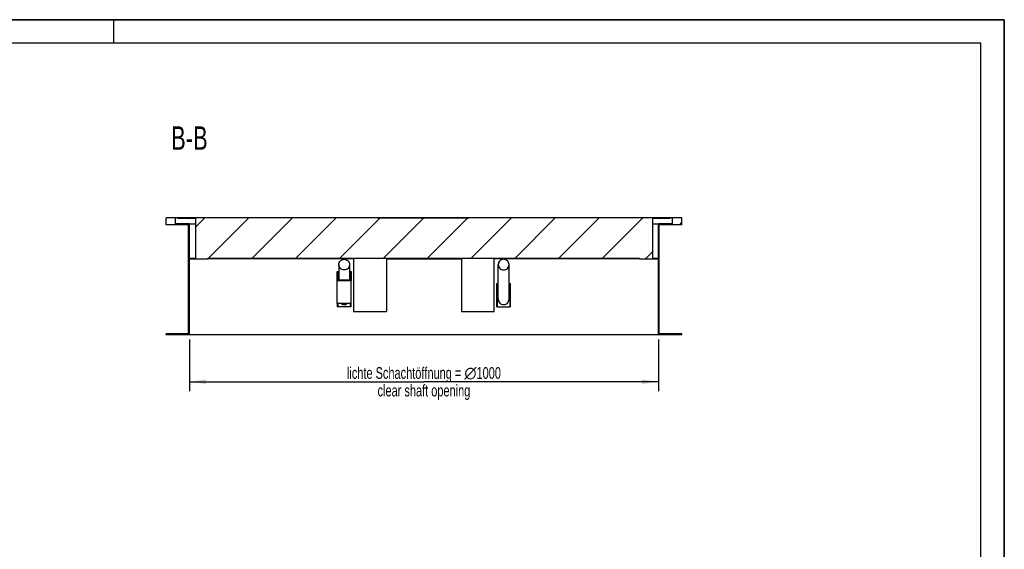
# Model space of a CAD drawing. Header units: millimetres. Extents: x 0 to 4200, y 0 to 2970.
# Tile 13 of 13: x 2100 to 4200, y 1840 to 2970. Entities that reach past the tile are written whole.
import ezdxf

# ---------------------------------------------------------------- set-up
doc = ezdxf.new("R2010")
doc.units = ezdxf.units.MM
doc.header["$LTSCALE"] = 231
doc.layers.get('0').update_dxf_attribs({"linetype": 'CONTINUOUS'})
for name, color, linetype in [('005_AXIS', 7, 'CONTINUOUS'), ('050_DIMENSIONING', 7, 'CONTINUOUS'), ('053_NOTES', 7, 'CONTINUOUS')]:
    doc.layers.add(name, color=color, linetype=linetype)
doc.styles.get("Standard").update_dxf_attribs({"font": 'txt', "width": 0.7})
doc.dimstyles.new('DIMSTYLE_1', dxfattribs={"dimtxt": 25, "dimasz": 35, "dimexe": 2, "dimexo": 1, "dimtad": 1, "dimtxsty": 'Standard', "dimblk": '_FILLED', "dimblk1": '_FILLED', "dimblk2": '_FILLED', "dimcen": 0.09, "dimazin": 2, "dimtp": 0.8, "dimtm": 0.8, "dimtfac": 1, "dimtofl": 0, "dimtmove": 0, "dimatfit": 3, "dimldrblk": '_FILLED', "dimfxl": 1, "dimtolj": 1, "dimarcsym": 0})

# ---------------------------------------------------------------- blocks, each defined once
blk = doc.blocks.new('_FILLED')
at = {"color": 0, "linetype": 'ByBlock'}
blk.add_solid([(0, 0), (-1, 0.143), (-1, -0.143)], dxfattribs=at)
blk = doc.blocks.new('*D3')
at = {"layer": '050_DIMENSIONING', "color": 2, "linetype": 'Continuous', "transparency": 16777216}
for p, q in [((2462.2, 2287.5), (2462.2, 2177.5)), ((3462.2, 2287.5), (3462.2, 2177.5)), ((2462.2, 2197.5), (2962.2, 2197.5)), ((3462.2, 2197.5), (2962.2, 2197.5))]:
    blk.add_line(p, q, dxfattribs=at)
at = {"layer": '050_DIMENSIONING', "color": 2, "linetype": 'Continuous', "transparency": 16777216, "xscale": 35, "yscale": 35, "zscale": 35, "rotation": 180}
blk.add_blockref('_FILLED', (2462.2, 2197.5), dxfattribs=at)
at = {"layer": '050_DIMENSIONING', "color": 2, "linetype": 'Continuous', "transparency": 16777216, "xscale": 35, "yscale": 35, "zscale": 35}
blk.add_blockref('_FILLED', (3462.2, 2197.5), dxfattribs=at)
at = {"layer": '050_DIMENSIONING', "color": 2, "linetype": 'Continuous', "transparency": 16777216, "insert": (2962.2, 2228.7), "char_height": 25, "width": 768.214, "attachment_point": 2, "line_spacing_factor": 0.9}
blk.add_mtext('lichte Schachtöffnung = \\fgdt;{\\W1.0;{\\fgdt;n}}\\ftxt;1000\\Pclear shaft opening', dxfattribs=at)

msp = doc.modelspace()

# ---------------------------------------------------------------- hatches: boundary and pattern name
at = {"linetype": 'Continuous'}
h = msp.add_hatch(dxfattribs=at)
h.set_pattern_fill('ANSI31', color=2, style=0, pattern_type=2)
h.set_pattern_definition([(45, (2962.154, 2547.464), (-46.711, 46.711), [])])
edge = h.paths.add_edge_path()
edge.add_line((3462.154, 2297.464), (3462.154, 2459.464))
edge.add_line((3422.154, 2459.464), (3462.154, 2459.464))
edge.add_line((3422.154, 2459.464), (3422.154, 2461.464))
edge.add_line((2502.154, 2461.464), (3422.154, 2461.464))
edge.add_line((2502.154, 2459.464), (2502.154, 2461.464))
edge.add_line((2462.154, 2459.464), (2502.154, 2459.464))
edge.add_line((2462.154, 2297.464), (2462.154, 2459.464))
edge.add_line((2462.154, 2297.464), (2412.154, 2297.464))
edge.add_line((2412.154, 2297.464), (2412.154, 2299.464))
edge.add_line((2460.154, 2299.464), (2412.154, 2299.464))
edge.add_line((2460.154, 2299.464), (2460.154, 2532.464))
edge.add_line((2460.154, 2532.464), (2412.154, 2532.464))
edge.add_line((2412.154, 2532.464), (2412.154, 2547.464))
edge.add_line((2432.154, 2547.464), (2412.154, 2547.464))
edge.add_line((2432.154, 2534.464), (2432.154, 2547.464))
edge.add_line((2462.154, 2534.464), (2432.154, 2534.464))
edge.add_line((2462.154, 2461.464), (2462.154, 2534.464))
edge.add_line((2462.154, 2461.464), (2474.654, 2461.464))
edge.add_line((2474.654, 2545.464), (2474.654, 2461.464))
edge.add_line((2474.654, 2545.464), (2437.154, 2545.464))
edge.add_line((2437.154, 2545.464), (2437.154, 2547.464))
edge.add_line((3487.154, 2547.464), (2437.154, 2547.464))
edge.add_line((3487.154, 2545.464), (3487.154, 2547.464))
edge.add_line((3487.154, 2545.464), (3449.654, 2545.464))
edge.add_line((3449.654, 2545.464), (3449.654, 2461.464))
edge.add_line((3449.654, 2461.464), (3462.154, 2461.464))
edge.add_line((3462.154, 2461.464), (3462.154, 2534.464))
edge.add_line((3492.154, 2534.464), (3462.154, 2534.464))
edge.add_line((3492.154, 2534.464), (3492.154, 2547.464))
edge.add_line((3512.154, 2547.464), (3492.154, 2547.464))
edge.add_line((3512.154, 2532.464), (3512.154, 2547.464))
edge.add_line((3512.154, 2532.464), (3464.154, 2532.464))
edge.add_line((3464.154, 2299.464), (3464.154, 2532.464))
edge.add_line((3512.154, 2299.464), (3464.154, 2299.464))
edge.add_line((3512.154, 2297.464), (3512.154, 2299.464))
edge.add_line((3512.154, 2297.464), (3462.154, 2297.464))

# ---------------------------------------------------------------- linework, layer by layer
at = {"color": 7, "linetype": 'Continuous'}
for p, q in [((0, 2970), (4200, 2970)), ((4200, 0), (4200, 2970)), ((2432.154, 2547.464), (2412.154, 2547.464)), ((2412.154, 2532.464), (2412.154, 2547.464)), ((2432.154, 2534.464), (2432.154, 2547.464)), ((2437.154, 2547.464), (2432.154, 2547.464)), ((2437.154, 2545.464), (2437.154, 2547.464)), ((3487.154, 2547.464), (2437.154, 2547.464)), ((2474.654, 2545.464), (2437.154, 2545.464)), ((2474.654, 2545.464), (2474.654, 2461.464)), ((2863.904, 2547.464), (2863.904, 2547.474)), ((2863.904, 2547.474), (2884.904, 2547.474)), ((2884.904, 2547.474), (2898.275, 2547.474)), ((2884.904, 2547.464), (2884.904, 2547.474)), ((2898.275, 2547.464), (2898.275, 2547.474)), ((2898.275, 2547.474), (2900.11, 2547.474)), ((2900.11, 2547.474), (2902.608, 2547.474)), ((2900.11, 2547.464), (2900.11, 2547.474)), ((2902.608, 2547.474), (2904.049, 2547.474)), ((2902.608, 2547.464), (2902.608, 2547.474)), ((2904.049, 2547.474), (2905.495, 2547.474)), ((2904.049, 2547.464), (2904.049, 2547.474)), ((2905.495, 2547.474), (2907.994, 2547.474)), ((2905.495, 2547.464), (2905.495, 2547.474)), ((2907.994, 2547.474), (2909.817, 2547.474)), ((2907.994, 2547.464), (2907.994, 2547.474)), ((2909.817, 2547.464), (2909.817, 2547.474)), ((2909.823, 2547.464), (2909.823, 2547.474)), ((2909.823, 2547.474), (2912.423, 2547.474)), ((2912.423, 2547.474), (2912.823, 2547.474)), ((2912.423, 2547.464), (2912.423, 2547.474)), ((2912.823, 2547.474), (2915.721, 2547.474)), ((2912.823, 2547.464), (2912.823, 2547.474)), ((2915.721, 2547.474), (2916.132, 2547.474)), ((2915.721, 2547.464), (2915.721, 2547.474)), ((2916.132, 2547.474), (2918.805, 2547.474)), ((2916.132, 2547.464), (2916.132, 2547.474)), ((2918.805, 2547.464), (2918.805, 2547.474)), ((2918.805, 2547.474), (2919.17, 2547.474)), ((2919.17, 2547.464), (2919.17, 2547.474)), ((2919.17, 2547.474), (2920.088, 2547.474)), ((2920.088, 2547.474), (2923.003, 2547.474)), ((2923.003, 2547.474), (2924.988, 2547.474)), ((2924.988, 2547.474), (2926.217, 2547.474)), ((2926.217, 2547.474), (2926.655, 2547.474)), ((2926.655, 2547.464), (2926.655, 2547.474)), ((2926.655, 2547.474), (2927.358, 2547.474)), ((2927.358, 2547.464), (2927.358, 2547.474)), ((2927.358, 2547.474), (2929.958, 2547.474)), ((2929.958, 2547.464), (2929.958, 2547.474)), ((2929.958, 2547.474), (2932.508, 2547.474)), ((2932.508, 2547.464), (2932.508, 2547.474)), ((2932.508, 2547.474), (2935.108, 2547.474)), ((2935.108, 2547.464), (2935.108, 2547.474)), ((2935.108, 2547.474), (2936.256, 2547.474)), ((2936.256, 2547.464), (2936.256, 2547.474)), ((2936.256, 2547.474), (2943.211, 2547.474)), ((2943.211, 2547.464), (2943.211, 2547.474)), ((2943.211, 2547.474), (2947.578, 2547.474)), ((2947.578, 2547.464), (2947.578, 2547.474)), ((2947.578, 2547.474), (2949.413, 2547.474)), ((2949.413, 2547.474), (2951.912, 2547.474)), ((2949.413, 2547.464), (2949.413, 2547.474)), ((2951.912, 2547.474), (2953.352, 2547.474)), ((2951.912, 2547.464), (2951.912, 2547.474)), ((2953.352, 2547.474), (2954.798, 2547.474)), ((2953.352, 2547.464), (2953.352, 2547.474)), ((2954.798, 2547.474), (2957.297, 2547.474)), ((2954.798, 2547.464), (2954.798, 2547.474)), ((2957.297, 2547.474), (2959.12, 2547.474)), ((2957.297, 2547.464), (2957.297, 2547.474)), ((2959.12, 2547.464), (2959.12, 2547.474)), ((2959.126, 2547.464), (2959.126, 2547.474)), ((2959.126, 2547.474), (2961.726, 2547.474)), ((2961.726, 2547.474), (2962.126, 2547.474)), ((2961.726, 2547.464), (2961.726, 2547.474)), ((2962.126, 2547.474), (2965.024, 2547.474)), ((2962.126, 2547.464), (2962.126, 2547.474)), ((2965.024, 2547.474), (2965.435, 2547.474)), ((2965.024, 2547.464), (2965.024, 2547.474)), ((2965.435, 2547.474), (2968.108, 2547.474)), ((2965.435, 2547.464), (2965.435, 2547.474)), ((2968.108, 2547.464), (2968.108, 2547.474)), ((2968.108, 2547.474), (2968.338, 2547.474)), ((2968.338, 2547.464), (2968.338, 2547.474)), ((2968.338, 2547.474), (2970.938, 2547.474)), ((2970.938, 2547.464), (2970.938, 2547.474)), ((2970.938, 2547.474), (2973.488, 2547.474)), ((2973.488, 2547.464), (2973.488, 2547.474)), ((2973.488, 2547.474), (2976.088, 2547.474)), ((2976.088, 2547.464), (2976.088, 2547.474)), ((2976.088, 2547.474), (2977.236, 2547.474)), ((2977.236, 2547.464), (2977.236, 2547.474)), ((2977.236, 2547.474), (2984.191, 2547.474)), ((2984.191, 2547.464), (2984.191, 2547.474)), ((2984.191, 2547.474), (2985.598, 2547.474)), ((2985.598, 2547.464), (2985.598, 2547.474)), ((2985.598, 2547.474), (2988.159, 2547.474)), ((2988.159, 2547.464), (2988.159, 2547.474)), ((2988.159, 2547.474), (2988.384, 2547.474)), ((2988.384, 2547.474), (2989.005, 2547.474)), ((2989.005, 2547.474), (2989.47, 2547.474)), ((2989.47, 2547.474), (2990.832, 2547.474)), ((2990.832, 2547.474), (2993.713, 2547.474)), ((2990.832, 2547.464), (2990.832, 2547.474)), ((2993.713, 2547.464), (2993.713, 2547.474)), ((2993.713, 2547.474), (2997.928, 2547.474)), ((2997.928, 2547.464), (2997.928, 2547.474)), ((2997.928, 2547.474), (2998.845, 2547.474)), ((2998.845, 2547.474), (3001.76, 2547.474)), ((3001.76, 2547.474), (3003.745, 2547.474)), ((3003.745, 2547.474), (3004.975, 2547.474)), ((3004.975, 2547.474), (3005.413, 2547.474)), ((3005.413, 2547.464), (3005.413, 2547.474)), ((3005.413, 2547.474), (3006.262, 2547.474)), ((3006.262, 2547.464), (3006.262, 2547.474)), ((3006.262, 2547.474), (3007.353, 2547.474)), ((3007.353, 2547.474), (3009.684, 2547.474)), ((3009.684, 2547.474), (3012.211, 2547.474)), ((3012.211, 2547.474), (3013.128, 2547.474)), ((3013.128, 2547.464), (3013.128, 2547.474)), ((3013.128, 2547.474), (3014.31, 2547.474)), ((3014.31, 2547.464), (3014.31, 2547.474)), ((3014.31, 2547.474), (3016.606, 2547.474)), ((3016.606, 2547.464), (3016.606, 2547.474)), ((3016.606, 2547.474), (3018.047, 2547.474)), ((3018.047, 2547.464), (3018.047, 2547.474)), ((3018.047, 2547.474), (3018.581, 2547.474)), ((3018.581, 2547.474), (3020.067, 2547.474)), ((3020.067, 2547.474), (3021.26, 2547.474)), ((3021.26, 2547.474), (3022.228, 2547.474)), ((3022.228, 2547.464), (3022.228, 2547.474)), ((3022.228, 2547.474), (3024.366, 2547.474)), ((3024.366, 2547.464), (3024.366, 2547.474)), ((3024.366, 2547.474), (3025.379, 2547.474)), ((3025.379, 2547.464), (3025.379, 2547.474)), ((3025.379, 2547.474), (3026.223, 2547.474)), ((3026.223, 2547.464), (3026.223, 2547.474)), ((3026.223, 2547.474), (3026.415, 2547.474)), ((3026.415, 2547.474), (3027.018, 2547.474)), ((3027.018, 2547.474), (3028.277, 2547.474)), ((3028.277, 2547.474), (3029.864, 2547.474)), ((3029.864, 2547.464), (3029.864, 2547.474)), ((3029.864, 2547.474), (3030.956, 2547.474)), ((3030.956, 2547.464), (3030.956, 2547.474)), ((3030.956, 2547.474), (3033.247, 2547.474)), ((3033.247, 2547.464), (3033.247, 2547.474)), ((3033.247, 2547.474), (3034.428, 2547.474)), ((3034.428, 2547.464), (3034.428, 2547.474)), ((3034.428, 2547.474), (3035.519, 2547.474)), ((3035.519, 2547.474), (3037.85, 2547.474)), ((3037.85, 2547.474), (3040.377, 2547.474)), ((3040.377, 2547.474), (3041.294, 2547.474)), ((3041.294, 2547.464), (3041.294, 2547.474)), ((3041.294, 2547.474), (3042.397, 2547.474)), ((3042.397, 2547.464), (3042.397, 2547.474)), ((3042.397, 2547.474), (3044.687, 2547.474)), ((3044.687, 2547.464), (3044.687, 2547.474)), ((3044.687, 2547.474), (3044.724, 2547.474)), ((3044.724, 2547.474), (3044.946, 2547.474)), ((3044.946, 2547.474), (3045.622, 2547.474)), ((3045.622, 2547.474), (3046.205, 2547.474)), ((3046.205, 2547.474), (3046.415, 2547.474)), ((3046.415, 2547.464), (3046.415, 2547.474)), ((3046.415, 2547.474), (3048.717, 2547.474)), ((3048.717, 2547.464), (3048.717, 2547.474)), ((3048.717, 2547.474), (3049.679, 2547.474)), ((3049.679, 2547.464), (3049.679, 2547.474)), ((3049.679, 2547.474), (3050.567, 2547.474)), ((3050.567, 2547.474), (3052.904, 2547.474)), ((3052.904, 2547.474), (3054.732, 2547.474)), ((3054.732, 2547.474), (3055.717, 2547.474)), ((3055.717, 2547.474), (3056.033, 2547.474)), ((3056.033, 2547.464), (3056.033, 2547.474)), ((3056.033, 2547.474), (3058.904, 2547.474)), ((3058.904, 2547.464), (3058.904, 2547.474)), ((3058.904, 2547.474), (3059.521, 2547.474)), ((3059.521, 2547.464), (3059.521, 2547.474)), ((3449.654, 2545.464), (3449.654, 2461.464)), ((3487.154, 2545.464), (3449.654, 2545.464)), ((3487.154, 2545.464), (3487.154, 2547.464)), ((3492.154, 2547.464), (3487.154, 2547.464)), ((3492.154, 2534.464), (3492.154, 2547.464)), ((3512.154, 2547.464), (3492.154, 2547.464)), ((3512.154, 2532.464), (3512.154, 2547.464)), ((2460.154, 2532.464), (2412.154, 2532.464)), ((2462.154, 2534.464), (2432.154, 2534.464)), ((2460.154, 2299.464), (2460.154, 2532.464)), ((2462.154, 2534.464), (2474.654, 2534.464)), ((2462.154, 2461.464), (2462.154, 2534.464)), ((3449.654, 2534.464), (3462.154, 2534.464)), ((3492.154, 2534.464), (3462.154, 2534.464)), ((3462.154, 2461.464), (3462.154, 2534.464)), ((3512.154, 2532.464), (3464.154, 2532.464)), ((3464.154, 2299.464), (3464.154, 2532.464)), ((2462.154, 2461.464), (2474.654, 2461.464)), ((2462.154, 2297.464), (2462.154, 2459.464)), ((2462.154, 2459.464), (2502.154, 2459.464)), ((2502.154, 2459.464), (2502.154, 2461.464)), ((2502.154, 2461.464), (3422.154, 2461.464)), ((2812.154, 2459.464), (2502.154, 2459.464)), ((3422.154, 2459.464), (3112.154, 2459.464)), ((3422.154, 2459.464), (3422.154, 2461.464)), ((3422.154, 2459.464), (3462.154, 2459.464)), ((3449.654, 2461.464), (3462.154, 2461.464)), ((3462.154, 2297.464), (3462.154, 2459.464)), ((2780.654, 2447.464), (2780.654, 2414.728)), ((2803.654, 2447.464), (2803.654, 2414.728)), ((3120.654, 2373.464), (3120.654, 2447.464)), ((3143.654, 2373.464), (3143.654, 2447.464)), ((2777.154, 2432.764), (2779.154, 2432.764)), ((2777.154, 2412.76), (2777.154, 2432.764)), ((2779.154, 2432.764), (2779.154, 2414.728)), ((2805.154, 2432.764), (2807.154, 2432.764)), ((2805.154, 2414.728), (2805.154, 2432.764)), ((2807.154, 2432.764), (2807.154, 2412.76)), ((2777.154, 2364.114), (2777.154, 2412.76)), ((2807.154, 2412.76), (2777.154, 2412.76)), ((2779.154, 2414.728), (2805.154, 2414.728)), ((2807.154, 2364.114), (2807.154, 2412.76)), ((3117.154, 2407.464), (3117.154, 2357.464)), ((3117.154, 2407.464), (3119.154, 2407.464)), ((3119.154, 2357.464), (3119.154, 2407.464)), ((3119.154, 2407.464), (3120.654, 2407.464)), ((3143.654, 2407.464), (3145.154, 2407.464)), ((3145.154, 2407.464), (3145.154, 2357.464)), ((3145.154, 2407.464), (3147.154, 2407.464)), ((3147.154, 2357.464), (3147.154, 2407.464)), ((2807.154, 2364.114), (2777.154, 2364.114)), ((2777.154, 2364.114), (2777.154, 2357.464)), ((2779.154, 2357.464), (2777.154, 2357.464)), ((2779.154, 2357.464), (2779.154, 2364.114)), ((2805.154, 2357.464), (2779.154, 2357.464)), ((2805.154, 2364.114), (2805.154, 2357.464)), ((2807.154, 2357.464), (2805.154, 2357.464)), ((2807.154, 2357.464), (2807.154, 2364.114)), ((3119.154, 2357.464), (3117.154, 2357.464)), ((3119.154, 2357.464), (3145.154, 2357.464)), ((3147.154, 2357.464), (3145.154, 2357.464)), ((2412.154, 2297.464), (2412.154, 2299.464)), ((2460.154, 2299.464), (2412.154, 2299.464)), ((2462.154, 2297.464), (2412.154, 2297.464)), ((3462.154, 2297.464), (2462.154, 2297.464)), ((3512.154, 2297.464), (3462.154, 2297.464)), ((3512.154, 2299.464), (3464.154, 2299.464)), ((3512.154, 2297.464), (3512.154, 2299.464))]:
    msp.add_line(p, q, dxfattribs=at)
at = {"color": 3, "linetype": 'Continuous'}
for p, q in [((4200, 2970), (0, 2970)), ((2300, 2970), (2300, 2920)), ((4200, 2970), (4200, 0))]:
    msp.add_line(p, q, dxfattribs=at)
at = {"color": 5, "linetype": 'Continuous'}
for p, q in [((4150, 2920), (50, 2920)), ((4150, 50), (4150, 2920))]:
    msp.add_line(p, q, dxfattribs=at)
at = {"color": 9, "linetype": 'Continuous'}
for p, q in [((2920.088, 2547.464), (2920.088, 2547.474)), ((2923.003, 2547.464), (2923.003, 2547.474)), ((2924.988, 2547.464), (2924.988, 2547.474)), ((2926.217, 2547.464), (2926.217, 2547.474)), ((2988.384, 2547.464), (2988.384, 2547.474)), ((2989.005, 2547.464), (2989.005, 2547.474)), ((2989.47, 2547.464), (2989.47, 2547.474)), ((2998.845, 2547.464), (2998.845, 2547.474)), ((3001.76, 2547.464), (3001.76, 2547.474)), ((3003.745, 2547.464), (3003.745, 2547.474)), ((3004.975, 2547.464), (3004.975, 2547.474)), ((3007.353, 2547.464), (3007.353, 2547.474)), ((3009.684, 2547.464), (3009.684, 2547.474)), ((3012.211, 2547.464), (3012.211, 2547.474)), ((3018.581, 2547.464), (3018.581, 2547.474)), ((3020.067, 2547.464), (3020.067, 2547.474)), ((3021.26, 2547.464), (3021.26, 2547.474)), ((3026.415, 2547.464), (3026.415, 2547.474)), ((3027.018, 2547.464), (3027.018, 2547.474)), ((3028.277, 2547.464), (3028.277, 2547.474)), ((3035.519, 2547.464), (3035.519, 2547.474)), ((3037.85, 2547.464), (3037.85, 2547.474)), ((3040.377, 2547.464), (3040.377, 2547.474)), ((3044.946, 2547.464), (3044.946, 2547.474)), ((3045.622, 2547.464), (3045.622, 2547.474)), ((3046.205, 2547.464), (3046.205, 2547.474)), ((3050.567, 2547.464), (3050.567, 2547.474)), ((3052.904, 2547.464), (3052.904, 2547.474)), ((3054.732, 2547.464), (3054.732, 2547.474)), ((3055.717, 2547.464), (3055.717, 2547.474))]:
    msp.add_line(p, q, dxfattribs=at)
at = {"color": 7, "linetype": 'Continuous'}
for centre, start, end in [((2792.147, 2373.787), 236.273207, 270.034835), ((2792.161, 2373.787), 269.965165, 303.726793)]:
    msp.add_arc(centre, 11.635, start, end, dxfattribs=at)
for points, knots in [([(2780.654, 2447.464), (2780.654, 2448.936), (2781.256, 2451.92), (2783.822, 2455.68), (2787.644, 2458.19), (2790.659, 2458.775), (2792.154, 2458.775)], [0, 0, 0, 0, 0.24809157, 0.49730534, 0.74809758, 1, 1, 1, 1]), ([(2792.154, 2458.775), (2793.649, 2458.775), (2796.664, 2458.19), (2800.485, 2455.68), (2803.052, 2451.92), (2803.654, 2448.936), (2803.654, 2447.464)], [0, 0, 0, 0, 0.25190242, 0.50269466, 0.75190843, 1, 1, 1, 1]), ([(3132.154, 2458.775), (3130.659, 2458.775), (3127.644, 2458.19), (3123.822, 2455.68), (3121.256, 2451.92), (3120.654, 2448.936), (3120.654, 2447.464)], [0, 0, 0, 0, 0.25190242, 0.50269466, 0.75190843, 1, 1, 1, 1]), ([(3143.654, 2447.464), (3143.654, 2448.936), (3143.052, 2451.92), (3140.485, 2455.68), (3136.664, 2458.19), (3133.649, 2458.775), (3132.154, 2458.775)], [0, 0, 0, 0, 0.24809157, 0.49730534, 0.74809758, 1, 1, 1, 1]), ([(2792.154, 2436.152), (2790.659, 2436.152), (2787.644, 2436.737), (2783.822, 2439.247), (2781.256, 2443.007), (2780.654, 2445.991), (2780.654, 2447.464)], [0, 0, 0, 0, 0.25190242, 0.50269466, 0.75190843, 1, 1, 1, 1]), ([(2803.654, 2447.464), (2803.654, 2445.991), (2803.052, 2443.007), (2800.485, 2439.247), (2796.664, 2436.737), (2793.649, 2436.152), (2792.154, 2436.152)], [0, 0, 0, 0, 0.24809157, 0.49730534, 0.74809758, 1, 1, 1, 1]), ([(3120.654, 2447.464), (3120.654, 2445.991), (3121.256, 2443.007), (3123.822, 2439.247), (3127.644, 2436.737), (3130.659, 2436.152), (3132.154, 2436.152)], [0, 0, 0, 0, 0.24809157, 0.49730534, 0.74809758, 1, 1, 1, 1]), ([(3132.154, 2436.152), (3133.649, 2436.152), (3136.664, 2436.737), (3140.485, 2439.247), (3143.052, 2443.007), (3143.654, 2445.991), (3143.654, 2447.464)], [0, 0, 0, 0, 0.25190242, 0.50269466, 0.75190843, 1, 1, 1, 1]), ([(3120.654, 2373.464), (3120.654, 2371.991), (3121.256, 2369.007), (3123.822, 2365.247), (3127.644, 2362.737), (3130.659, 2362.152), (3132.154, 2362.152)], [0, 0, 0, 0, 0.24809157, 0.49730534, 0.74809758, 1, 1, 1, 1]), ([(3132.154, 2362.152), (3133.649, 2362.152), (3136.664, 2362.737), (3140.485, 2365.247), (3143.052, 2369.007), (3143.654, 2371.991), (3143.654, 2373.464)], [0, 0, 0, 0, 0.25190242, 0.50269466, 0.75190843, 1, 1, 1, 1])]:
    msp.add_open_spline(points, degree=3, knots=knots, dxfattribs=at)
at = {"layer": '005_AXIS', "color": 7, "linetype": 'Continuous'}
for p, q in [((2812.154, 2461.464), (2812.154, 2459.464)), ((2812.154, 2459.464), (2812.154, 2347.464)), ((2882.154, 2461.464), (2882.154, 2347.464)), ((2882.154, 2459.464), (3042.154, 2459.464)), ((3042.154, 2461.464), (3042.154, 2347.464)), ((3112.154, 2459.464), (3112.154, 2461.464)), ((3112.154, 2347.464), (3112.154, 2459.464)), ((2812.154, 2347.464), (2882.154, 2347.464)), ((3042.154, 2347.464), (3112.154, 2347.464))]:
    msp.add_line(p, q, dxfattribs=at)

# ---------------------------------------------------------------- texts
at = {"layer": '053_NOTES', "color": 2, "linetype": 'Continuous', "insert": (2500.929, 2742.474), "char_height": 50, "width": 171.42857, "attachment_point": 3, "line_spacing_factor": 0.9}
msp.add_mtext('B-B', dxfattribs=at)

# ---------------------------------------------------------------- dimensions: what is measured, and where the dimension line sits
at = {"layer": '050_DIMENSIONING', "color": 2, "linetype": 'Continuous'}
dim = msp.add_linear_dim(base=(3462.154, 2197.464), p1=(2462.154, 2288.464), p2=(3462.154, 2288.464), text='lichte Schachtöffnung = %%c<>\\Pclear shaft opening', dimstyle='DIMSTYLE_1', dxfattribs=at)
dim.commit()
dim.dimension.update_dxf_attribs({"geometry": '*D3', "text_midpoint": (2962.154, 2197.464), "dimtype": 160})

doc.saveas('drawing.dxf')
